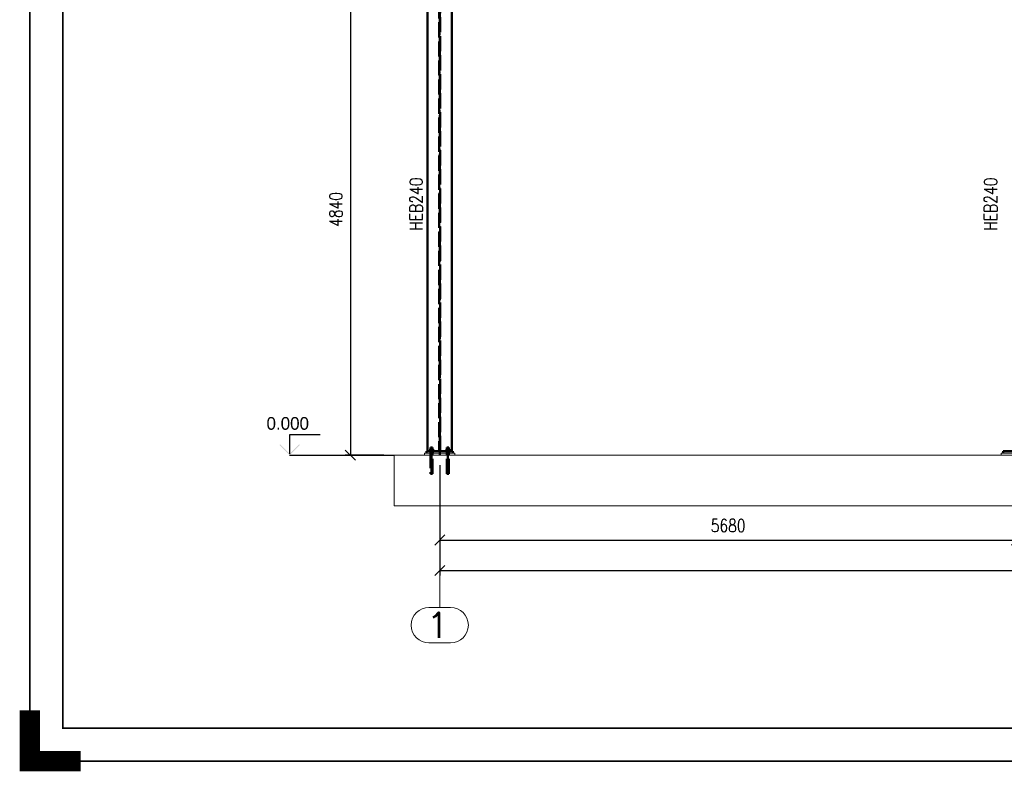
# Paper-space layout 'Layout1' of a CAD drawing. Extents: x -2 to 1243, y -36 to 596.
# Tile 1 of 132: x -2 to 192, y -2 to 146. Entities that reach past the tile are written whole.
import ezdxf
from ezdxf.enums import TextEntityAlignment as Align

# ---------------------------------------------------------------- set-up
doc = ezdxf.new("R2010")
doc.units = 0
for name, pattern in [('ACAD_ISO02W100', [15, 12, -3]), ('ACAD_ISO04W100', [30.5, 24, -3, 0.5, -3]), ('HP_01_CER_B', [8, 5, -1, 1, -1])]:
    doc.linetypes.add(name, pattern=pattern)
doc.layers.get('0').update_dxf_attribs({"linetype": 'CONTINUOUS'})
doc.layers.get('DEFPOINTS').update_dxf_attribs({"color": 132, "linetype": 'CONTINUOUS'})
doc.layers.add('AS_INS_ON', color=7, linetype='CONTINUOUS')
doc.layers.add('RAMECEK_HP', color=251, linetype='CONTINUOUS')
for name, color, linetype, lineweight in [('SS_1.ET-HALA_TaO-PODLAHA', 9, 'CONTINUOUS', 13), ('SS_1.ET-HALA_TaO-RASTR', 7, 'HP_01_CER_B', 13), ('SS_2.ET-HALA_TaO-VESTAVBA_A1÷B2-PODLITI', 9, 'CONTINUOUS', 5), ('SS_2.ET-HALA_TaO-VESTAVBA_A1÷B2-VAZBA', 200, 'CONTINUOUS', 50), ('SS_KOTY', 3, 'CONTINUOUS', 25), ('SS_POPIS_PROFILU', 13, 'CONTINUOUS', 25)]:
    doc.layers.add(name, color=color, linetype=linetype, lineweight=lineweight)
doc.styles.add('ROMANS', font='romans.shx', dxfattribs={"width": 0.8})
doc.styles.add('romans.shx', font='romans.shx', dxfattribs={"height": 5})
doc.dimstyles.new('A-1_(2.5)_50AS', dxfattribs={"dimtxt": 2.5, "dimasz": 2, "dimexe": 1, "dimexo": 2, "dimgap": 0, "dimtad": 0, "dimdec": 1, "dimlfac": 50, "dimrnd": 1, "dimtxsty": 'ROMANS', "dimblk1": 'OBLIQUE', "dimblk2": 'OBLIQUE', "dimsah": 1, "dimcen": 2, "dimclrd": 256, "dimclre": 256, "dimclrt": 256, "dimadec": 1, "dimazin": 2, "dimtfac": 0.714286, "dimtdec": 1, "dimtmove": 0, "dimatfit": 3, "dimldrblk": 'OPEN', "dimfxl": 1, "dimtvp": 1.142857, "dimtfill": 1, "dimtolj": 1, "dimlwd": -1, "dimlwe": -1, "dimarcsym": 0})

# ---------------------------------------------------------------- blocks, each defined once
blk = doc.blocks.new('*U6')
at = {"layer": 'RAMECEK_HP', "lineweight": 35, "const_width": 0.35}
for points in [[(0, 594), (0, 0), (1051, 0), (1051, 594)], [(6.5, 587.5), (6.5, 6.5), (1044.5, 6.5), (1044.5, 587.5)]]:
    blk.add_lwpolyline(points, close=True, dxfattribs=at)
at = {"layer": 'RAMECEK_HP', "lineweight": 40, "const_width": 4}
blk.add_lwpolyline([(0, 10), (0, 0), (10, 0)], dxfattribs=at)
at = {"layer": 'DEFPOINTS', "style": 'ROMANS', "width": 0.8}
blk.add_attdef('TISK', text='', height=10, dxfattribs=at).set_placement((1051, -33), align=Align.RIGHT)
blk = doc.blocks.new('_Oblique')
at = {"color": 0, "linetype": 'ByBlock', "lineweight": -2}
blk.add_line((-0.5, -0.5), (0.5, 0.5), dxfattribs=at)
blk = doc.blocks.new('*D34')
at = {"layer": 'DEFPOINTS', "color": 0, "transparency": 16777216}
for p in [(80.74, 60.28), (194.34, 60.28, 8771), (194.34, 43.55)]:
    blk.add_point(p, dxfattribs=at)
at = {"layer": 'SS_KOTY', "transparency": 16777216}
for p, q in [((80.74, 58.28), (80.74, 42.55)), ((194.34, 58.28), (194.34, 42.55)), ((80.74, 43.55), (194.34, 43.55))]:
    blk.add_line(p, q, dxfattribs=at)
at = {"layer": 'SS_KOTY', "transparency": 16777216, "xscale": 2, "yscale": 2, "zscale": 2, "rotation": 180}
blk.add_blockref('_Oblique', (80.74, 43.55), dxfattribs=at)
at = {"layer": 'SS_KOTY', "transparency": 16777216, "xscale": 2, "yscale": 2, "zscale": 2}
blk.add_blockref('_Oblique', (194.34, 43.55), dxfattribs=at)
at = {"layer": 'SS_KOTY', "transparency": 16777216, "insert": (137.54, 46.4), "char_height": 2.5, "attachment_point": 5, "style": 'ROMANS', "bg_fill": 3, "box_fill_scale": 1.1, "bg_fill_color": 256, "bg_fill_true_color": 13158600, "bg_fill_transparency": 0}
blk.add_mtext('\\A1;5680', dxfattribs=at)
blk = doc.blocks.new('_OPEN')
at = {"color": 0, "linetype": 'ByBlock'}
for p, q in [((-1, 0.167), (0, 0)), ((0, 0), (-1, -0.167)), ((0, 0), (-1, 0))]:
    blk.add_line(p, q, dxfattribs=at)
blk = doc.blocks.new('*D39')
at = {"layer": 'DEFPOINTS', "color": 0, "transparency": 16777216}
for p in [(80.74, 60.28), (421.64, 60.28, 8771), (421.64, 37.55)]:
    blk.add_point(p, dxfattribs=at)
at = {"layer": 'SS_KOTY', "transparency": 16777216}
for p, q in [((80.74, 58.28), (80.74, 36.55)), ((421.64, 58.28), (421.64, 36.55)), ((80.74, 37.55), (421.64, 37.55))]:
    blk.add_line(p, q, dxfattribs=at)
at = {"layer": 'SS_KOTY', "transparency": 16777216, "xscale": 2, "yscale": 2, "zscale": 2, "rotation": 180}
blk.add_blockref('_Oblique', (80.74, 37.55), dxfattribs=at)
at = {"layer": 'SS_KOTY', "transparency": 16777216, "xscale": 2, "yscale": 2, "zscale": 2}
blk.add_blockref('_Oblique', (421.64, 37.55), dxfattribs=at)
at = {"layer": 'SS_KOTY', "transparency": 16777216, "insert": (251.19, 40.4), "char_height": 2.5, "attachment_point": 5, "style": 'ROMANS', "bg_fill": 3, "box_fill_scale": 1.1, "bg_fill_color": 256, "bg_fill_true_color": 13158600, "bg_fill_transparency": 0}
blk.add_mtext('\\A1;17045', dxfattribs=at)
blk = doc.blocks.new('*D53')
at = {"layer": 'DEFPOINTS', "color": 0, "transparency": 16777216}
for p in [(78.34, 157.08, 8785), (63.14, 60.28), (71.74, 60.28, 8785)]:
    blk.add_point(p, dxfattribs=at)
at = {"layer": 'SS_KOTY', "transparency": 16777216}
for p, q in [((76.34, 157.08), (62.14, 157.08)), ((63.14, 157.08), (63.14, 60.28)), ((69.74, 60.28), (62.14, 60.28))]:
    blk.add_line(p, q, dxfattribs=at)
at = {"layer": 'SS_KOTY', "transparency": 16777216, "xscale": 2, "yscale": 2, "zscale": 2}
for p, rotation in [((63.14, 157.08), 90), ((63.14, 60.28), 270)]:
    blk.add_blockref('_Oblique', p, dxfattribs=dict(at, rotation=rotation))
at = {"layer": 'SS_KOTY', "transparency": 16777216, "insert": (60.29, 108.68), "char_height": 2.5, "attachment_point": 5, "rotation": 90, "style": 'ROMANS', "bg_fill": 3, "box_fill_scale": 1.1, "bg_fill_color": 256, "bg_fill_true_color": 13158600, "bg_fill_transparency": 0}
blk.add_mtext('\\A1;4840', dxfattribs=at)

psp = doc.layouts.get("Layout1")

# ---------------------------------------------------------------- hatches: boundary and pattern name
at = {"layer": 'AS_INS_ON'}
psp.add_hatch(color=3, dxfattribs=at).paths.add_polyline_path([(49.3168, 62.4234), (49.1754, 62.282), (51.1754, 60.282), (53.1754, 62.282), (53.034, 62.4234), (51.1754, 60.5648)])

# ---------------------------------------------------------------- linework, layer by layer
at = {"layer": 'AS_INS_ON', "color": 3}
for p, q in [((57.1754, 64.282, 8785), (51.1754, 64.282, 8785)), ((51.1754, 64.282, 8785), (51.1754, 60.5648, 8785))]:
    psp.add_line(p, q, dxfattribs=at)
at = {"layer": 'SS_1.ET-HALA_TaO-RASTR', "linetype": 'ACAD_ISO04W100', "ltscale": 0.25}
for p, q in [((80.7423, 35.282), (80.7423, 35.283)), ((80.7423, 35.283), (80.7423, 30.283))]:
    psp.add_line(p, q, dxfattribs=at)
at = {"layer": 'SS_1.ET-HALA_TaO-RASTR', "linetype": 'Continuous', "ltscale": 0.25}
for p, q in [((82.8732, 30.283), (78.6113, 30.283)), ((78.6113, 23.283), (82.8732, 23.283))]:
    psp.add_line(p, q, dxfattribs=at)
for centre, start, end in [((78.6113, 26.783), 90, 270), ((82.8732, 26.783), 270, 90)]:
    psp.add_arc(centre, 3.5, start, end, dxfattribs=at)
at = {"layer": 'SS_2.ET-HALA_TaO-VESTAVBA_A1÷B2-VAZBA', "color": 3, "linetype": 'ACAD_ISO02W100', "ltscale": 0.25}
for p, q in [((79.3423, 61.782), (79.3271, 61.782)), ((79.3423, 61.462), (79.3423, 61.782)), ((82.3423, 61.462), (82.0426, 61.462)), ((82.1575, 61.782), (82.1423, 61.782)), ((82.1423, 61.462), (82.1423, 61.782)), ((82.2009, 61.782), (82.1575, 61.782)), ((82.2657, 61.782), (82.2009, 61.782)), ((82.3423, 61.782), (82.2657, 61.782)), ((82.4188, 61.782), (82.3423, 61.782)), ((82.6419, 61.462), (82.3423, 61.462)), ((82.4837, 61.782), (82.4188, 61.782)), ((82.5271, 61.782), (82.4837, 61.782)), ((82.5423, 61.782), (82.5271, 61.782)), ((82.5423, 61.462), (82.5423, 61.782))]:
    psp.add_line(p, q, dxfattribs=at)
at = {"layer": 'SS_2.ET-HALA_TaO-VESTAVBA_A1÷B2-VAZBA', "color": 7, "linetype": 'ACAD_ISO04W100', "ltscale": 0.25}
psp.add_line((82.7123, 61.282), (81.9723, 61.282), dxfattribs=at)

# ---------------------------------------------------------------- block references
at = {"layer": 'RAMECEK_HP'}
psp.add_blockref('*U6', (0, 0), dxfattribs=at)

# ---------------------------------------------------------------- texts
at = {"layer": 'AS_INS_ON', "color": 3}
psp.add_text('0.000', height=2.5, dxfattribs=at).set_placement((46.6189, 65.282))
at = {"layer": 'SS_1.ET-HALA_TaO-RASTR', "color": 7, "style": 'romans.shx'}
psp.add_text('1', height=5, dxfattribs=at).set_placement((78.1724, 24.283))
at = {"layer": 'SS_POPIS_PROFILU', "color": 13, "style": 'romans.shx', "width": 0.8}
psp.add_text('HEB240', height=2.5, rotation=90, dxfattribs=at).set_placement((190.5033, 104.4987))

# ---------------------------------------------------------------- next in the draw order: dimensions: what is measured, and where the dimension line sits
at = {"layer": 'SS_KOTY'}
dim = psp.add_linear_dim(base=(63.1442, 60.282), p1=(78.3423, 157.082, 8785), p2=(71.7423, 60.282, 8785), angle=90, dimstyle='A-1_(2.5)_50AS', override={"dimtmove": 1}, dxfattribs=at)
dim.commit()
dim.dimension.update_dxf_attribs({"geometry": '*D53', "text_midpoint": (60.2871, 108.682)})
dim = psp.add_linear_dim(base=(194.3423, 43.5453), p1=(80.7423, 60.282), p2=(194.3423, 60.282, 8771), dimstyle='A-1_(2.5)_50AS', dxfattribs=at)
dim.commit()
dim.dimension.update_dxf_attribs({"geometry": '*D34', "text_midpoint": (137.5423, 46.4025)})

# ---------------------------------------------------------------- next in the draw order: linework, layer by layer
at = {"layer": 'AS_INS_ON', "color": 3}
psp.add_line((51.1754, 60.282), (71.7376, 60.282), dxfattribs=at)
at = {"layer": 'SS_1.ET-HALA_TaO-PODLAHA', "ltscale": 0.25}
psp.add_line((71.7423, 60.282), (71.7423, 50.282), dxfattribs=at)
at = {"layer": 'SS_2.ET-HALA_TaO-VESTAVBA_A1÷B2-PODLITI', "ltscale": 0.25}
psp.add_line((77.7423, 60.682), (77.7423, 60.282), dxfattribs=at)
at = {"layer": 'SS_2.ET-HALA_TaO-VESTAVBA_A1÷B2-VAZBA', "color": 1, "linetype": 'Continuous', "ltscale": 0.25}
for p, q in [((78.3423, 61.082), (78.3423, 152.282)), ((78.1423, 61.082), (78.1423, 60.682))]:
    psp.add_line(p, q, dxfattribs=at)
at = {"layer": 'SS_2.ET-HALA_TaO-VESTAVBA_A1÷B2-VAZBA', "color": 7, "linetype": 'ACAD_ISO04W100', "ltscale": 0.25}
psp.add_line((79.5123, 61.282), (78.7723, 61.282), dxfattribs=at)
at = {"layer": 'SS_2.ET-HALA_TaO-VESTAVBA_A1÷B2-VAZBA', "color": 3, "linetype": 'ACAD_ISO02W100', "ltscale": 0.25}
for p, q in [((78.7723, 61.142), (78.7723, 61.082)), ((79.1423, 61.462), (78.8426, 61.462)), ((78.9575, 61.782), (78.9423, 61.782)), ((78.9423, 61.782), (78.9423, 61.462)), ((79.0009, 61.782), (78.9575, 61.782)), ((79.0657, 61.782), (79.0009, 61.782)), ((79.1423, 61.782), (79.0657, 61.782)), ((79.2188, 61.782), (79.1423, 61.782)), ((79.4419, 61.462), (79.1423, 61.462)), ((79.2837, 61.782), (79.2188, 61.782)), ((79.3271, 61.782), (79.2837, 61.782))]:
    psp.add_line(p, q, dxfattribs=at)

# ---------------------------------------------------------------- next in the draw order: texts
at = {"layer": 'SS_POPIS_PROFILU', "color": 13, "style": 'romans.shx', "width": 0.8}
psp.add_text('HEB240', height=2.5, rotation=90, dxfattribs=at).set_placement((77.3423, 104.4987))

# ---------------------------------------------------------------- next in the draw order: dimensions: what is measured, and where the dimension line sits
at = {"layer": 'SS_KOTY'}
dim = psp.add_linear_dim(base=(421.6423, 37.5453), p1=(80.7423, 60.282), p2=(421.6423, 60.282, 8771), dimstyle='A-1_(2.5)_50AS', dxfattribs=at)
dim.commit()
dim.dimension.update_dxf_attribs({"geometry": '*D39', "text_midpoint": (251.1923, 40.4025)})

# ---------------------------------------------------------------- next in the draw order: linework, layer by layer
at = {"layer": 'SS_1.ET-HALA_TaO-PODLAHA', "ltscale": 0.25}
for p, q in [((563.2463, 60.282), (71.7423, 60.282)), ((71.7423, 50.282), (563.2463, 50.282))]:
    psp.add_line(p, q, dxfattribs=at)
at = {"layer": 'SS_1.ET-HALA_TaO-RASTR', "linetype": 'ACAD_ISO04W100', "ltscale": 0.25}
for p, q in [((80.7423, 60.282), (80.7423, 265.282)), ((80.7423, 40.282), (80.7423, 35.282))]:
    psp.add_line(p, q, dxfattribs=at)
at = {"layer": 'SS_2.ET-HALA_TaO-VESTAVBA_A1÷B2-PODLITI', "ltscale": 0.25}
for p, q in [((83.7423, 60.682), (77.7423, 60.682)), ((83.7423, 60.282), (83.7423, 60.682)), ((197.3423, 60.682), (191.3423, 60.682)), ((191.3423, 60.682), (191.3423, 60.282))]:
    psp.add_line(p, q, dxfattribs=at)
at = {"layer": 'SS_2.ET-HALA_TaO-VESTAVBA_A1÷B2-VAZBA', "color": 7, "linetype": 'ACAD_ISO04W100', "ltscale": 0.25}
for p, q in [((80.7423, 60.282), (80.7423, 181.082)), ((79.3423, 60.482), (78.9423, 60.482)), ((79.1423, 61.782), (79.1423, 56.582)), ((82.5423, 60.482), (82.1423, 60.482)), ((82.3423, 61.782), (82.3423, 56.582))]:
    psp.add_line(p, q, dxfattribs=at)
at = {"layer": 'SS_2.ET-HALA_TaO-VESTAVBA_A1÷B2-VAZBA', "color": 3, "linetype": 'ACAD_ISO02W100', "ltscale": 0.25}
for p, q in [((80.6423, 153.042), (80.6423, 61.082)), ((80.8423, 61.082), (80.8423, 153.042)), ((78.7723, 61.142), (78.7794, 61.142)), ((78.7794, 61.142), (78.8004, 61.142)), ((78.8004, 61.142), (78.8346, 61.142)), ((78.8346, 61.142), (78.8806, 61.142)), ((78.8426, 61.462), (78.8426, 61.142)), ((78.8806, 61.142), (78.9367, 61.142)), ((78.9223, 61.082), (78.9223, 60.682)), ((78.9367, 61.142), (79.0007, 61.142)), ((78.9423, 61.082), (78.9423, 60.682)), ((78.9423, 60.682), (78.9423, 56.582)), ((79.0007, 61.142), (79.0701, 61.142)), ((79.0701, 61.142), (79.1423, 61.142)), ((79.1423, 61.462), (79.1423, 61.142)), ((79.1423, 61.142), (79.2145, 61.142)), ((79.2145, 61.142), (79.2839, 61.142)), ((79.2839, 61.142), (79.3478, 61.142)), ((79.3423, 60.682), (79.3423, 61.082)), ((79.3423, 56.582), (79.3423, 60.682)), ((79.3478, 61.142), (79.4039, 61.142)), ((79.3623, 60.682), (79.3623, 61.082)), ((79.4039, 61.142), (79.4499, 61.142)), ((79.4419, 61.142), (79.4419, 61.462)), ((79.4499, 61.142), (79.4841, 61.142)), ((79.4841, 61.142), (79.5052, 61.142)), ((79.5052, 61.142), (79.5123, 61.142)), ((79.5123, 61.082), (79.5123, 61.142)), ((81.9723, 61.142), (81.9794, 61.142)), ((81.9723, 61.142), (81.9723, 61.082)), ((81.9794, 61.142), (82.0004, 61.142)), ((82.0004, 61.142), (82.0346, 61.142)), ((82.0346, 61.142), (82.0806, 61.142)), ((82.0426, 61.462), (82.0426, 61.142)), ((82.0806, 61.142), (82.1367, 61.142)), ((82.1223, 61.082), (82.1223, 60.682)), ((82.1367, 61.142), (82.2007, 61.142)), ((82.1423, 60.682), (82.1423, 61.082)), ((82.1423, 56.582), (82.1423, 60.682)), ((82.2007, 61.142), (82.2701, 61.142)), ((82.2701, 61.142), (82.3423, 61.142)), ((82.3423, 61.462), (82.3423, 61.142)), ((82.3423, 61.142), (82.4145, 61.142)), ((82.4145, 61.142), (82.4839, 61.142)), ((82.4839, 61.142), (82.5478, 61.142)), ((82.5423, 60.682), (82.5423, 61.082)), ((82.5423, 56.582), (82.5423, 60.682)), ((82.5478, 61.142), (82.6039, 61.142)), ((82.5623, 60.682), (82.5623, 61.082)), ((82.6039, 61.142), (82.6499, 61.142)), ((82.6419, 61.142), (82.6419, 61.462)), ((82.6499, 61.142), (82.6841, 61.142)), ((82.6841, 61.142), (82.7052, 61.142)), ((82.7052, 61.142), (82.7123, 61.142)), ((82.7123, 61.082), (82.7123, 61.142)), ((78.9423, 56.582), (78.9461, 56.582)), ((78.9461, 56.582), (78.9575, 56.582)), ((78.9575, 56.582), (78.976, 56.582)), ((78.976, 56.582), (79.0009, 56.582)), ((79.0009, 56.582), (79.0312, 56.582)), ((79.0312, 56.582), (79.0657, 56.582)), ((79.0657, 56.582), (79.1033, 56.582)), ((79.1033, 56.582), (79.1423, 56.582)), ((79.1423, 56.582), (79.1813, 56.582)), ((79.1813, 56.582), (79.2188, 56.582)), ((79.2188, 56.582), (79.2534, 56.582)), ((79.2534, 56.582), (79.2837, 56.582)), ((79.2837, 56.582), (79.3086, 56.582)), ((79.3086, 56.582), (79.3271, 56.582)), ((79.3271, 56.582), (79.3384, 56.582)), ((79.3384, 56.582), (79.3423, 56.582)), ((82.1423, 56.582), (82.1461, 56.582)), ((82.1461, 56.582), (82.1575, 56.582)), ((82.1575, 56.582), (82.176, 56.582)), ((82.176, 56.582), (82.2009, 56.582)), ((82.2009, 56.582), (82.2312, 56.582)), ((82.2312, 56.582), (82.2657, 56.582)), ((82.2657, 56.582), (82.3033, 56.582)), ((82.3033, 56.582), (82.3423, 56.582)), ((82.3423, 56.582), (82.3813, 56.582)), ((82.3813, 56.582), (82.4188, 56.582)), ((82.4188, 56.582), (82.4534, 56.582)), ((82.4534, 56.582), (82.4837, 56.582)), ((82.4837, 56.582), (82.5086, 56.582)), ((82.5086, 56.582), (82.5271, 56.582)), ((82.5271, 56.582), (82.5384, 56.582)), ((82.5384, 56.582), (82.5423, 56.582))]:
    psp.add_line(p, q, dxfattribs=at)
at = {"layer": 'SS_2.ET-HALA_TaO-VESTAVBA_A1÷B2-VAZBA', "color": 1, "linetype": 'Continuous', "ltscale": 0.25}
for p, q in [((83.1423, 61.082), (83.1423, 152.282)), ((83.3423, 61.082), (78.1423, 61.082)), ((83.3423, 60.682), (83.3423, 61.082)), ((196.9423, 61.082), (191.7423, 61.082)), ((191.7423, 61.082), (191.7423, 60.682))]:
    psp.add_line(p, q, dxfattribs=at)

doc.saveas('drawing.dxf')
